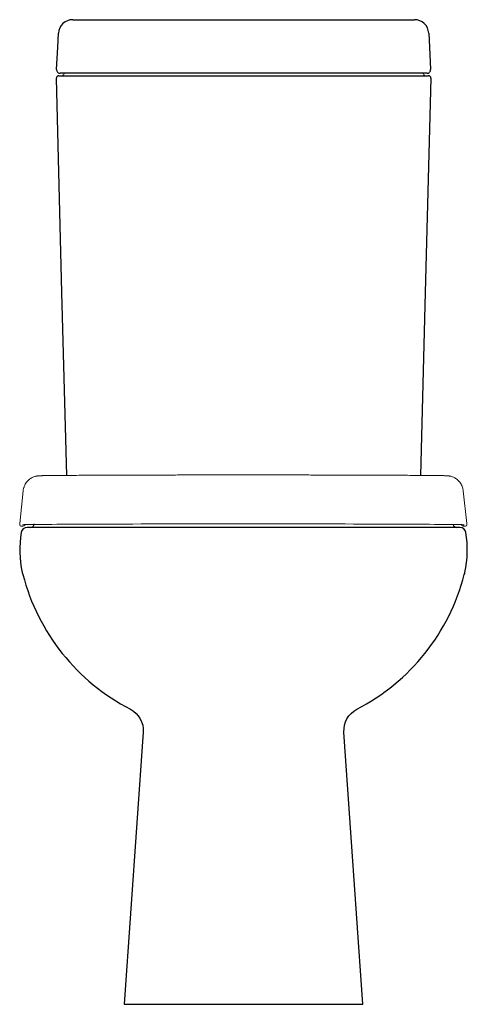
# Model space of a CAD drawing. Header units: millimetres. Extents: x 1645.351 to 1645.726, y 488.829 to 489.655.
import ezdxf

# ---------------------------------------------------------------- set-up
doc = ezdxf.new("R2010")
doc.units = ezdxf.units.MM
doc.layers.add('SANINDUSA', color=3, linetype='Continuous')

msp = doc.modelspace()

# ---------------------------------------------------------------- linework, layer by layer
at = {"layer": 'SANINDUSA'}
for p, q in [((1645.39553, 489.65463), (1645.68197, 489.65463)), ((1645.38375, 489.60763), (1645.39308, 489.60763)), ((1645.3934, 489.60963), (1645.38494, 489.60963)), ((1645.39308, 489.60763), (1645.68441, 489.60763)), ((1645.68409, 489.60963), (1645.3934, 489.60963)), ((1645.69255, 489.60963), (1645.68409, 489.60963)), ((1645.68441, 489.60763), (1645.69374, 489.60763))]:
    msp.add_line(p, q, dxfattribs=at)
at = {"layer": 'SANINDUSA', "linetype": 'Continuous', "lineweight": 15}
for p, q in [((1645.35105, 489.23203), (1645.35398, 489.2595)), ((1645.72581, 489.23203), (1645.72288, 489.2595)), ((1645.35104, 489.23192), (1645.35104, 489.23084)), ((1645.72582, 489.23084), (1645.72582, 489.23192))]:
    msp.add_line(p, q, dxfattribs=at)
at = {"layer": 'SANINDUSA', "flags": 128}
for points in [[(1645.38195, 489.61279), (1645.38293, 489.63158), (1645.38354, 489.64326)], [(1645.69395, 489.64326), (1645.69456, 489.63158), (1645.69555, 489.61279)], [(1645.39048, 489.27233), (1645.38646, 489.4259), (1645.38175, 489.60558)], [(1645.69574, 489.60558), (1645.69104, 489.4259), (1645.68702, 489.27233)]]:
    msp.add_lwpolyline(points, dxfattribs=at)
at = {"layer": 'SANINDUSA', "linetype": 'Continuous', "lineweight": 15, "flags": 128}
for points in [[(1645.72288, 489.2595), (1645.72246, 489.26173), (1645.72227, 489.26236)], [(1645.35332, 489.23094), (1645.35344, 489.23095), (1645.35397, 489.23098), (1645.35484, 489.23102), (1645.35607, 489.23105), (1645.35765, 489.23108), (1645.35957, 489.23111), (1645.36183, 489.23114), (1645.36443, 489.23117), (1645.36736, 489.2312), (1645.37061, 489.23123), (1645.37418, 489.23126), (1645.37807, 489.23128), (1645.38226, 489.23131), (1645.38675, 489.23134), (1645.39153, 489.23136), (1645.39658, 489.23139), (1645.40191, 489.23141), (1645.4075, 489.23144), (1645.41333, 489.23146), (1645.41941, 489.23148), (1645.42571, 489.2315), (1645.43222, 489.23152), (1645.43894, 489.23154), (1645.44585, 489.23155), (1645.45293, 489.23157), (1645.46017, 489.23158), (1645.46757, 489.23159), (1645.4751, 489.23161), (1645.48275, 489.23162), (1645.4905, 489.23162), (1645.49835, 489.23163), (1645.50628, 489.23164), (1645.51426, 489.23164), (1645.52229, 489.23165), (1645.53035, 489.23165), (1645.53843, 489.23165), (1645.54651, 489.23165), (1645.55457, 489.23165), (1645.5626, 489.23164), (1645.57058, 489.23164), (1645.57851, 489.23163), (1645.58635, 489.23162), (1645.59411, 489.23162), (1645.60176, 489.23161), (1645.60929, 489.23159), (1645.61669, 489.23158), (1645.62393, 489.23157), (1645.63101, 489.23155), (1645.63792, 489.23154), (1645.64464, 489.23152), (1645.65115, 489.2315), (1645.65745, 489.23148), (1645.66353, 489.23146), (1645.66936, 489.23144), (1645.67495, 489.23141), (1645.68028, 489.23139), (1645.68533, 489.23136), (1645.69011, 489.23134), (1645.6946, 489.23131), (1645.69879, 489.23128), (1645.70268, 489.23126), (1645.70625, 489.23123), (1645.7095, 489.2312), (1645.71243, 489.23117), (1645.71503, 489.23114), (1645.71729, 489.23111), (1645.71921, 489.23108), (1645.72078, 489.23105), (1645.72201, 489.23102), (1645.72289, 489.23098), (1645.72342, 489.23095), (1645.72353, 489.23094)]]:
    msp.add_lwpolyline(points, dxfattribs=at)
at = {"layer": 'SANINDUSA'}
msp.add_lwpolyline([(1645.72435, 489.19095, 0.090836), (1645.72513, 489.22441, 0.368752), (1645.72019, 489.22863), (1645.3573, 489.22863, 0.368752), (1645.35236, 489.22441, 0.090836), (1645.35315, 489.19095, 0.046569), (1645.35369, 489.18917, 0.212886), (1645.44384, 489.0761, -0.298833), (1645.45458, 489.05696), (1645.43875, 488.82863), (1645.63875, 488.82863), (1645.62291, 489.05696, -0.298833), (1645.63365, 489.0761, 0.212886), (1645.7238, 489.18917, 0.046569)], format="xyb", close=True, dxfattribs=at)
for centre, radius, start, end in [((1645.39553, 489.64263), 0.012, 90, 177), ((1645.68197, 489.64263), 0.012, 3, 90), ((1645.38494, 489.61263), 0.003, 177, 270), ((1645.69255, 489.61263), 0.003, 270, 3), ((1645.38375, 489.60563), 0.002, 90, 181.5), ((1645.38665, 489.60863), 0.001, 270, 0), ((1645.38865, 489.60863), 0.001, 90, 180), ((1645.68885, 489.60863), 0.001, 0, 90), ((1645.69085, 489.60863), 0.001, 180, 270), ((1645.69374, 489.60563), 0.002, 358.5, 90), ((1645.3601, 489.23163), 0.003, 269.99996, 0.00004), ((1645.7174, 489.23163), 0.003, 189.24733, 270.00004)]:
    msp.add_arc(centre, radius, start, end, dxfattribs=at)
at = {"layer": 'SANINDUSA', "linetype": 'Continuous', "lineweight": 15}
for centre, start, end in [((1645.35204, 489.23084), 180.00105, 269.99951), ((1645.72482, 489.23084), 270.00049, 359.99895)]:
    msp.add_arc(centre, 0.001, start, end, dxfattribs=at)
for centre, start_param, end_param in [((1645.35707, 489.22984), 3.141593, 3.852801), ((1645.71979, 489.22984), 5.571977, 6.283185)]:
    msp.add_ellipse(centre, major_axis=(0.00503, 0), ratio=0.003914, start_param=start_param, end_param=end_param, dxfattribs=at)
for points, knots in [([(1645.36924, 489.27209), (1645.36895, 489.27208), (1645.36825, 489.27207), (1645.36765, 489.27204), (1645.36704, 489.27201), (1645.36657, 489.27197), (1645.36611, 489.27191), (1645.36557, 489.27183), (1645.36485, 489.27169), (1645.36393, 489.27146), (1645.36278, 489.27107), (1645.36145, 489.27048), (1645.36004, 489.26964), (1645.35865, 489.26858), (1645.35734, 489.26728), (1645.35619, 489.26576), (1645.35533, 489.2643), (1645.35497, 489.26331), (1645.35483, 489.26294)], [0, 0, 0, 0, 0.157027, 0.383742, 0.474228, 0.524773, 0.556134, 0.584198, 0.611232, 0.639719, 0.674329, 0.716102, 0.761705, 0.81015, 0.861028, 0.913537, 0.967064, 1, 1, 1, 1]), ([(1645.36924, 489.27209), (1645.36976, 489.2721), (1645.3705, 489.27212), (1645.37303, 489.27216), (1645.37716, 489.27222), (1645.38248, 489.27227), (1645.38886, 489.27232), (1645.39638, 489.27237), (1645.40492, 489.27242), (1645.41433, 489.27247), (1645.4246, 489.27251), (1645.43579, 489.27255), (1645.44771, 489.27259), (1645.46017, 489.27262), (1645.47318, 489.27265), (1645.48678, 489.27268), (1645.49921, 489.27269), (1645.51013, 489.2727), (1645.51948, 489.27271), (1645.52892, 489.27271), (1645.53526, 489.27271), (1645.53843, 489.27271)], [0, 0, 0, 0, 0.018496, 0.07824, 0.137984, 0.196055, 0.254125, 0.313879, 0.373632, 0.43172, 0.489808, 0.549582, 0.609356, 0.667456, 0.725556, 0.785345, 0.845134, 0.883612, 0.92209, 0.961045, 1, 1, 1, 1]), ([(1645.7076, 489.27209), (1645.70709, 489.2721), (1645.70635, 489.27212), (1645.70382, 489.27216), (1645.69969, 489.27222), (1645.69437, 489.27227), (1645.688, 489.27232), (1645.68048, 489.27237), (1645.67194, 489.27242), (1645.66253, 489.27247), (1645.65226, 489.27251), (1645.64107, 489.27255), (1645.62914, 489.27259), (1645.61669, 489.27262), (1645.60368, 489.27265), (1645.59008, 489.27268), (1645.57765, 489.27269), (1645.56673, 489.2727), (1645.55738, 489.27271), (1645.54794, 489.27271), (1645.5416, 489.27271), (1645.53843, 489.27271)], [0, 0, 0, 0, 0.017915, 0.077695, 0.137474, 0.195579, 0.253684, 0.313473, 0.373262, 0.431384, 0.489506, 0.549315, 0.609125, 0.667259, 0.725393, 0.785218, 0.845043, 0.883543, 0.922044, 0.961022, 1, 1, 1, 1]), ([(1645.72227, 489.26236), (1645.72213, 489.26277), (1645.72184, 489.26361), (1645.72111, 489.26502), (1645.72012, 489.26652), (1645.71899, 489.26783), (1645.71777, 489.26894), (1645.7165, 489.26984), (1645.71524, 489.27056), (1645.71405, 489.27108), (1645.71301, 489.27143), (1645.71214, 489.27166), (1645.71146, 489.2718), (1645.71092, 489.27189), (1645.71048, 489.27194), (1645.71011, 489.27198), (1645.70976, 489.27201), (1645.70938, 489.27203), (1645.70879, 489.27206), (1645.70825, 489.27208), (1645.70769, 489.27209), (1645.7076, 489.27209)], [0, 0, 0, 0, 0.028226, 0.078707, 0.127216, 0.173746, 0.218205, 0.260388, 0.299888, 0.335887, 0.367157, 0.393576, 0.417403, 0.441912, 0.469619, 0.504267, 0.551171, 0.619267, 0.728251, 0.959686, 1, 1, 1, 1]), ([(1645.35483, 489.26294), (1645.35474, 489.2627), (1645.35439, 489.26185), (1645.35411, 489.26069), (1645.35401, 489.25976), (1645.35398, 489.2595)], [0, 0, 0, 0, 0.217425, 0.776268, 1, 1, 1, 1]), ([(1645.35326, 489.22983), (1645.35355, 489.22985), (1645.35408, 489.22989), (1645.35488, 489.23026), (1645.35539, 489.23069), (1645.35564, 489.23099), (1645.35569, 489.23106)], [0, 0, 0, 0, 0.2214795, 0.4131838, 0.6050117, 0.6638846, 0.6638846, 0.6638846, 0.6638846]), ([(1645.7236, 489.22983), (1645.72331, 489.22985), (1645.72278, 489.22989), (1645.72197, 489.23026), (1645.72147, 489.23069), (1645.72122, 489.23099), (1645.72117, 489.23106)], [0, 0, 0, 0, 0.2214795, 0.4131838, 0.6050117, 0.6638846, 0.6638846, 0.6638846, 0.6638846])]:
    msp.add_open_spline(points, degree=3, knots=knots, dxfattribs=at)

doc.saveas('drawing.dxf')
